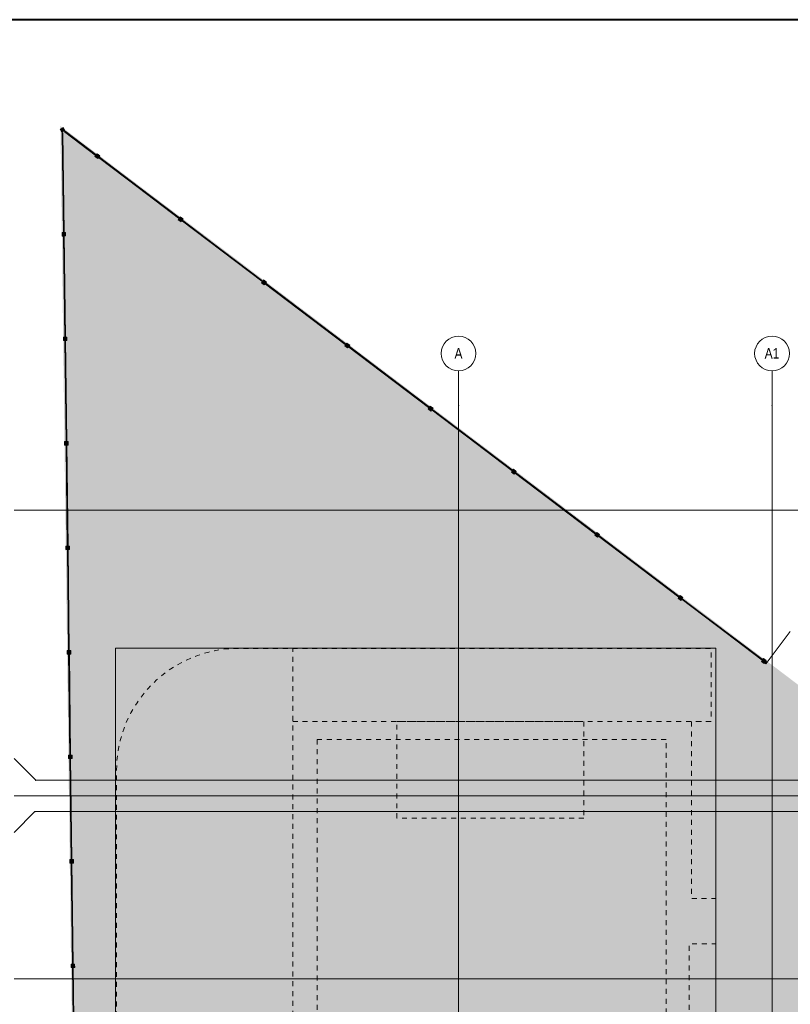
# Model space of a CAD drawing. Header units: millimetres. Extents: x 0 to 1210, y -24 to 589.
# Tile 46 of 49: x 155 to 265, y 448 to 589. Entities that reach past the tile are written whole.
import ezdxf
from ezdxf.xclip import XClip

# ---------------------------------------------------------------- set-up
doc = ezdxf.new("R2010")
doc.units = ezdxf.units.MM
doc.header["$MEASUREMENT"] = 0
doc.header["$XCLIPFRAME"] = 0
doc.linetypes.add('Wipeout_Contour', pattern=[1000, 0, -1000])
doc.linetypes.add('короткая штриховая', pattern=[2.822222, 1.411111, -1.411111])
for name, color, linetype in [('Интерьер - Мебель', 7, 'Continuous'), ('Местность - Бассейны', 7, 'Continuous'), ('Местность - Забор', 7, 'Continuous'), ('Элемент Модели - Зона', 7, 'Continuous'), ('Элемент модели - Зоны уличных помещений', 7, 'Continuous'), ('Элемент Модели - Оси', 7, 'Continuous')]:
    doc.layers.add(name, color=color, linetype=linetype)
doc.styles.add('СГЕНЕРИР_СТИЛЬ_1', font='txt')
picture_1 = doc.add_image_def('image1.png', size_in_pixel=(1419, 994))

# ---------------------------------------------------------------- blocks, each defined once
blk = doc.blocks.new('Чертеж_2_2', base_point=(217.7, 72.6))
at = {"layer": 'Элемент модели - Зоны уличных помещений', "linetype": 'Continuous', "lineweight": 0, "true_color": 0x9bcf78}
blk.add_hatch(color=73, dxfattribs=at).paths.add_polyline_path([(309.36, 461.05), (160.56, 573.73), (164.98, 222.85), (195.05, 222.85, -0.405968), (170.62, 247.24), (170.62, 432.85), (249.62, 432.85), (249.62, 374.74), (259.62, 374.74), (259.62, 327.6), (259.62, 247.35, -0.414214), (235.12, 222.85), (367.43, 222.85), (367.43, 261.73), (397.43, 261.73), (397.43, 285.3), (308.73, 285.3), (308.73, 461.05)])
at = {"layer": 'Интерьер - Мебель', "color": 7, "linetype": 'короткая штриховая', "lineweight": 15, "ltscale": 0.5}
for p, q in [((193.91, 439), (193.91, 498.77)), ((193.91, 488.26), (253.95, 488.26)), ((208.86, 488.26), (235.69, 488.26)), ((208.86, 474.41), (208.86, 488.26)), ((235.69, 488.26), (235.69, 474.41)), ((247.48, 485.7), (197.41, 485.7)), ((197.41, 485.7), (197.41, 442.13)), ((247.48, 442.13), (247.48, 485.7)), ((235.69, 474.41), (208.86, 474.41))]:
    blk.add_line(p, q, dxfattribs=at)
at = {"layer": 'Интерьер - Мебель', "color": 7, "linetype": 'короткая штриховая', "lineweight": 15, "ltscale": 0.5, "flags": 128}
blk.add_lwpolyline([(168.61, 438.92), (168.61, 481.27, -0.414214), (186.11, 498.77), (253.95, 498.77), (253.95, 488.26), (251.15, 488.26), (251.15, 462.89), (254.65, 462.89), (254.65, 456.39), (250.81, 456.39), (250.81, 439)], format="xyb", close=True, dxfattribs=at)
at = {"layer": 'Элемент Модели - Оси', "color": 7, "linetype": 'Continuous', "lineweight": 15, "ltscale": 0.5}
for p, q in [((217.7, 533.6), (217.7, 538.6)), ((262.7, 533.6), (262.7, 538.6)), ((217.7, 533.6), (217.7, 137.36)), ((262.7, 533.6), (262.7, 137.36)), ((153.9, 518.6), (407.64, 518.6)), ((157.02, 479.85), (153.9, 482.97)), ((157.02, 479.85), (407.64, 479.85)), ((153.9, 477.6), (407.64, 477.6)), ((156.89, 475.35), (153.9, 472.37)), ((156.89, 475.35), (407.64, 475.35)), ((153.9, 451.35), (407.64, 451.35))]:
    blk.add_line(p, q, dxfattribs=at)
for centre in [(217.7, 541.1), (262.7, 541.1)]:
    blk.add_circle(centre, 2.5, dxfattribs=at)
for p in [(217.7, 533.6), (217.7, 533.6), (262.7, 533.6), (262.7, 533.6), (157.02, 479.85), (156.89, 475.35)]:
    blk.add_point(p, dxfattribs=at)
at = {"layer": 'Элемент Модели - Оси', "color": 7, "linetype": 'Continuous', "lineweight": 15, "char_height": 1.5, "attachment_point": 4, "style": 'СГЕНЕРИР_СТИЛЬ_1'}
for s, insert in [('\\A1;{\\pql;\\pt0;\\fArial Narrow|b0|i0|c204|p34;A}', (217.12, 541.11)), ('\\A1;{\\pql;\\pt0;\\fArial Narrow|b0|i0|c204|p34;А1}', (261.64, 541.12))]:
    blk.add_mtext(s, dxfattribs=dict(at, insert=insert))
at = {"layer": 'Местность - Бассейны', "color": 7, "lineweight": 15}
image = blk.add_image(picture_1, insert=(168.45, 438.42), size_in_units=(86.19, 60.37), dxfattribs=at)
image.set_boundary_path([(-0.5, -0.5), (1418.5, 993.5)])
at = {"color": 254, "linetype": 'Wipeout_Contour', "lineweight": 0, "ltscale": 4674.582538}
blk.add_wipeout([(160.8, 572.78), (160.98, 558.45), (161.01, 558.45), (161.01, 558.3), (161.06, 558.3), (161.06, 558.45), (161.08, 558.45), (160.9, 572.78)], dxfattribs=at).dxf.layer = 'Местность - Забор'
at = {"color": 254, "linetype": 'Wipeout_Contour', "lineweight": 0, "ltscale": 6754.597617}
blk.add_wipeout([(249.62, 505.93), (249.74, 505.84), (249.73, 505.82), (261.29, 497.07), (261.3, 497.09), (261.42, 497), (261.45, 497.04), (261.33, 497.13), (261.35, 497.15), (249.79, 505.9), (249.77, 505.88), (249.65, 505.97)], dxfattribs=at).dxf.layer = 'Местность - Забор'
at = {"layer": 'Местность - Забор', "linetype": 'Continuous', "lineweight": 0, "true_color": 0x000000}
for points in [[(261.61, 496.92), (261.73, 496.83), (261.87, 497.01), (261.47, 497.31), (261.33, 497.13), (261.45, 497.04), (261.42, 497), (261.3, 497.09), (261.17, 496.91), (261.56, 496.61), (261.7, 496.79), (261.58, 496.88)], [(261.64, 496.71), (261.82, 496.57), (261.99, 496.79), (261.81, 496.93)]]:
    blk.add_hatch(color=18, dxfattribs=at).paths.add_polyline_path(points)
at = {"layer": 'Местность - Забор', "color": 7, "linetype": 'Continuous', "lineweight": 15, "ltscale": 0.5}
for p, q in [((261.3, 497.09), (261.17, 496.91)), ((261.17, 496.91), (261.56, 496.61)), ((261.3, 497.09), (261.42, 497)), ((261.47, 497.31), (261.33, 497.13)), ((261.33, 497.13), (261.45, 497.04)), ((261.45, 497.04), (261.42, 497)), ((261.47, 497.31), (261.87, 497.01)), ((261.7, 496.79), (261.56, 496.61)), ((261.61, 496.92), (261.58, 496.88)), ((261.58, 496.88), (261.7, 496.79)), ((261.61, 496.92), (261.73, 496.83)), ((261.87, 497.01), (261.73, 496.83))]:
    blk.add_line(p, q, dxfattribs=at)
at = {"layer": 'Местность - Забор', "color": 7, "linetype": 'Continuous', "lineweight": 15, "ltscale": 0.5, "flags": 128}
blk.add_lwpolyline([(261.64, 496.71), (261.82, 496.57), (261.99, 496.79), (261.81, 496.93)], close=True, dxfattribs=at)
at = {"layer": 'Элемент Модели - Зона', "color": 7, "linetype": 'Continuous', "lineweight": 15, "ltscale": 0.5}
blk.add_line((261.99, 496.79), (265.32, 501.2), dxfattribs=at)
at = {"color": 254, "linetype": 'Wipeout_Contour', "lineweight": 0, "ltscale": 6885.53111}
blk.add_wipeout([(160.99, 557.95), (161.17, 543.45), (161.19, 543.45), (161.19, 543.3), (161.24, 543.3), (161.24, 543.45), (161.27, 543.45), (161.09, 557.95), (161.06, 557.95), (161.06, 558.1), (161.01, 558.1), (161.01, 557.95)], dxfattribs=at).dxf.layer = 'Местность - Забор'
at = {"color": 254, "linetype": 'Wipeout_Contour', "lineweight": 0, "ltscale": 6788.581339}
blk.add_wipeout([(237.7, 515.03), (237.67, 514.99), (237.79, 514.9), (237.77, 514.88), (249.33, 506.13), (249.34, 506.15), (249.46, 506.05), (249.49, 506.09), (249.37, 506.19), (249.39, 506.2), (237.83, 514.96), (237.82, 514.94)], dxfattribs=at).dxf.layer = 'Местность - Забор'
at = {"layer": 'Местность - Забор', "linetype": 'Continuous', "lineweight": 0, "true_color": 0x000000}
for points in [[(161.01, 558.1), (161.06, 558.1), (161.06, 557.95), (161.29, 557.96), (161.28, 558.46), (161.06, 558.45), (161.06, 558.3), (161.01, 558.3), (161.01, 558.45), (160.78, 558.45), (160.79, 557.95), (161.01, 557.95)], [(249.49, 506.09), (249.46, 506.05), (249.34, 506.15), (249.21, 505.97), (249.61, 505.66), (249.74, 505.84), (249.62, 505.93), (249.65, 505.97), (249.77, 505.88), (249.91, 506.06), (249.51, 506.36), (249.37, 506.19)], [(261.41, 496.98), (261.47, 497.06), (249.67, 505.99), (249.61, 505.91)]]:
    blk.add_hatch(color=18, dxfattribs=at).paths.add_polyline_path(points)
at = {"layer": 'Местность - Забор', "color": 7, "linetype": 'Continuous', "lineweight": 15, "ltscale": 0.5}
for p, q in [((160.78, 558.45), (160.79, 557.95)), ((161.01, 558.45), (160.78, 558.45)), ((161.01, 558.45), (161.01, 558.3)), ((161.06, 558.3), (161.01, 558.3)), ((161.28, 558.46), (161.06, 558.45)), ((161.06, 558.45), (161.06, 558.3)), ((161.28, 558.46), (161.29, 557.96)), ((161.01, 557.95), (160.79, 557.95)), ((161.01, 558.1), (161.01, 557.95)), ((161.06, 558.1), (161.01, 558.1)), ((161.06, 558.1), (161.06, 557.95)), ((161.29, 557.96), (161.06, 557.95)), ((249.34, 506.15), (249.21, 505.97)), ((249.21, 505.97), (249.61, 505.66)), ((249.34, 506.15), (249.46, 506.05)), ((249.51, 506.36), (249.37, 506.19)), ((249.37, 506.19), (249.49, 506.09)), ((249.49, 506.09), (249.46, 506.05)), ((249.51, 506.36), (249.91, 506.06)), ((249.65, 505.97), (249.62, 505.93)), ((249.62, 505.93), (249.74, 505.84)), ((249.65, 505.97), (249.77, 505.88)), ((249.91, 506.06), (249.77, 505.88)), ((249.74, 505.84), (249.61, 505.66))]:
    blk.add_line(p, q, dxfattribs=at)
at = {"layer": 'Местность - Забор', "color": 7, "linetype": 'Continuous', "lineweight": 15, "ltscale": 0.5, "flags": 128}
blk.add_lwpolyline([(261.41, 496.98), (261.47, 497.06), (249.67, 505.99), (249.61, 505.91)], close=True, dxfattribs=at)
for points in [[(261.35, 497.15), (249.79, 505.9)], [(261.29, 497.07), (249.73, 505.82)]]:
    blk.add_lwpolyline(points, dxfattribs=at)
at = {"color": 254, "linetype": 'Wipeout_Contour', "lineweight": 0, "ltscale": 6713.629847}
blk.add_wipeout([(161.2, 542.95), (161.17, 542.95), (161.36, 528.45), (161.38, 528.45), (161.38, 528.3), (161.43, 528.31), (161.43, 528.46), (161.46, 528.46), (161.27, 542.95), (161.25, 542.95), (161.25, 543.1), (161.2, 543.1)], dxfattribs=at).dxf.layer = 'Местность - Забор'
at = {"color": 254, "linetype": 'Wipeout_Contour', "lineweight": 0, "ltscale": 6827.142598}
blk.add_wipeout([(225.74, 524.09), (225.71, 524.05), (225.83, 523.96), (225.81, 523.94), (237.37, 515.18), (237.39, 515.2), (237.51, 515.11), (237.54, 515.15), (237.42, 515.24), (237.43, 515.26), (225.87, 524.02), (225.86, 524)], dxfattribs=at).dxf.layer = 'Местность - Забор'
at = {"layer": 'Местность - Забор', "linetype": 'Continuous', "lineweight": 0, "true_color": 0x000000}
for points in [[(161.08, 558.1), (160.98, 558.1), (161.17, 543.3), (161.27, 543.3)], [(161.2, 543.1), (161.25, 543.1), (161.25, 542.95), (161.47, 542.96), (161.47, 543.46), (161.24, 543.45), (161.24, 543.3), (161.19, 543.3), (161.19, 543.45), (160.97, 543.45), (160.97, 542.95), (161.2, 542.95)], [(237.54, 515.15), (237.51, 515.11), (237.39, 515.2), (237.25, 515.02), (237.65, 514.72), (237.79, 514.9), (237.67, 514.99), (237.7, 515.03), (237.82, 514.94), (237.95, 515.12), (237.55, 515.42), (237.42, 515.24)], [(249.45, 506.03), (249.51, 506.11), (237.71, 515.05), (237.65, 514.97)]]:
    blk.add_hatch(color=18, dxfattribs=at).paths.add_polyline_path(points)
at = {"layer": 'Местность - Забор', "color": 7, "linetype": 'Continuous', "lineweight": 15, "ltscale": 0.5}
for p, q in [((160.97, 543.45), (160.97, 542.95)), ((161.19, 543.45), (160.97, 543.45)), ((161.2, 542.95), (160.97, 542.95)), ((161.19, 543.45), (161.19, 543.3)), ((161.24, 543.3), (161.19, 543.3)), ((161.2, 543.1), (161.2, 542.95)), ((161.25, 543.1), (161.2, 543.1)), ((161.47, 543.46), (161.24, 543.45)), ((161.24, 543.45), (161.24, 543.3)), ((161.25, 543.1), (161.25, 542.95)), ((161.47, 542.96), (161.25, 542.95)), ((161.47, 543.46), (161.47, 542.96)), ((237.39, 515.2), (237.25, 515.02)), ((237.25, 515.02), (237.65, 514.72)), ((237.39, 515.2), (237.51, 515.11)), ((237.55, 515.42), (237.42, 515.24)), ((237.42, 515.24), (237.54, 515.15)), ((237.54, 515.15), (237.51, 515.11)), ((237.55, 515.42), (237.95, 515.12)), ((237.79, 514.9), (237.65, 514.72)), ((237.7, 515.03), (237.67, 514.99)), ((237.67, 514.99), (237.79, 514.9)), ((237.7, 515.03), (237.82, 514.94)), ((237.95, 515.12), (237.82, 514.94))]:
    blk.add_line(p, q, dxfattribs=at)
at = {"layer": 'Местность - Забор', "color": 7, "linetype": 'Continuous', "lineweight": 15, "ltscale": 0.5, "flags": 128}
for points in [[(161.08, 558.1), (160.98, 558.1), (161.17, 543.3), (161.27, 543.3)], [(249.45, 506.03), (249.51, 506.11), (237.71, 515.05), (237.65, 514.97)]]:
    blk.add_lwpolyline(points, close=True, dxfattribs=at)
for points in [[(160.99, 557.95), (161.17, 543.45)], [(161.09, 557.95), (161.27, 543.45)], [(249.33, 506.13), (237.77, 514.88)], [(249.39, 506.2), (237.83, 514.96)]]:
    blk.add_lwpolyline(points, dxfattribs=at)
at = {"color": 254, "linetype": 'Wipeout_Contour', "lineweight": 0, "ltscale": 6870.2044}
blk.add_wipeout([(213.78, 533.14), (213.75, 533.1), (213.87, 533.01), (213.85, 532.99), (225.41, 524.24), (225.43, 524.26), (225.55, 524.17), (225.58, 524.21), (225.46, 524.3), (225.47, 524.32), (213.92, 533.07), (213.9, 533.05)], dxfattribs=at).dxf.layer = 'Местность - Забор'
at = {"color": 254, "linetype": 'Wipeout_Contour', "lineweight": 0, "ltscale": 6542.164432}
blk.add_wipeout([(161.39, 527.95), (161.36, 527.95), (161.54, 513.46), (161.57, 513.46), (161.57, 513.31), (161.62, 513.31), (161.62, 513.46), (161.64, 513.46), (161.46, 527.96), (161.44, 527.96), (161.43, 528.11), (161.38, 528.1)], dxfattribs=at).dxf.layer = 'Местность - Забор'
at = {"layer": 'Местность - Забор', "linetype": 'Continuous', "lineweight": 0, "true_color": 0x000000}
for points in [[(161.27, 543.1), (161.17, 543.1), (161.36, 528.3), (161.46, 528.31)], [(161.38, 528.1), (161.43, 528.11), (161.44, 527.96), (161.66, 527.96), (161.66, 528.46), (161.43, 528.46), (161.43, 528.31), (161.38, 528.3), (161.38, 528.45), (161.16, 528.45), (161.16, 527.95), (161.39, 527.95)], [(225.58, 524.21), (225.55, 524.17), (225.43, 524.26), (225.29, 524.08), (225.69, 523.78), (225.83, 523.96), (225.71, 524.05), (225.74, 524.09), (225.86, 524), (225.99, 524.17), (225.6, 524.48), (225.46, 524.3)], [(237.49, 515.09), (237.55, 515.17), (225.75, 524.11), (225.69, 524.03)]]:
    blk.add_hatch(color=18, dxfattribs=at).paths.add_polyline_path(points)
at = {"layer": 'Местность - Забор', "color": 7, "linetype": 'Continuous', "lineweight": 15, "ltscale": 0.5}
for p, q in [((161.16, 528.45), (161.16, 527.95)), ((161.38, 528.45), (161.16, 528.45)), ((161.39, 527.95), (161.16, 527.95)), ((161.38, 528.45), (161.38, 528.3)), ((161.43, 528.31), (161.38, 528.3)), ((161.43, 528.11), (161.38, 528.1)), ((161.38, 528.1), (161.39, 527.95)), ((161.43, 528.46), (161.43, 528.31)), ((161.66, 528.46), (161.43, 528.46)), ((161.43, 528.11), (161.44, 527.96)), ((161.66, 527.96), (161.44, 527.96)), ((161.66, 528.46), (161.66, 527.96)), ((225.6, 524.48), (225.46, 524.3)), ((225.46, 524.3), (225.58, 524.21)), ((225.6, 524.48), (225.99, 524.17)), ((225.43, 524.26), (225.29, 524.08)), ((225.29, 524.08), (225.69, 523.78)), ((225.43, 524.26), (225.55, 524.17)), ((225.58, 524.21), (225.55, 524.17)), ((225.83, 523.96), (225.69, 523.78)), ((225.74, 524.09), (225.71, 524.05)), ((225.71, 524.05), (225.83, 523.96)), ((225.74, 524.09), (225.86, 524)), ((225.99, 524.17), (225.86, 524))]:
    blk.add_line(p, q, dxfattribs=at)
at = {"layer": 'Местность - Забор', "color": 7, "linetype": 'Continuous', "lineweight": 15, "ltscale": 0.5, "flags": 128}
for points in [[(161.27, 543.1), (161.17, 543.1), (161.36, 528.3), (161.46, 528.31)], [(237.49, 515.09), (237.55, 515.17), (225.75, 524.11), (225.69, 524.03)]]:
    blk.add_lwpolyline(points, close=True, dxfattribs=at)
for points in [[(161.17, 542.95), (161.36, 528.45)], [(161.27, 542.95), (161.46, 528.46)], [(237.37, 515.18), (225.81, 523.94)], [(237.43, 515.26), (225.87, 524.02)]]:
    blk.add_lwpolyline(points, dxfattribs=at)
at = {"color": 254, "linetype": 'Wipeout_Contour', "lineweight": 0, "ltscale": 6917.682752}
blk.add_wipeout([(201.79, 542.16), (201.91, 542.07), (201.9, 542.05), (213.46, 533.29), (213.47, 533.31), (213.59, 533.22), (213.62, 533.26), (213.5, 533.35), (213.52, 533.37), (201.96, 542.13), (201.94, 542.11), (201.82, 542.2)], dxfattribs=at).dxf.layer = 'Местность - Забор'
at = {"color": 254, "linetype": 'Wipeout_Contour', "lineweight": 0, "ltscale": 6371.170082}
blk.add_wipeout([(161.55, 512.96), (161.73, 498.46), (161.76, 498.46), (161.76, 498.31), (161.81, 498.31), (161.81, 498.46), (161.83, 498.46), (161.65, 512.96), (161.62, 512.96), (161.62, 513.11), (161.57, 513.11), (161.57, 512.96)], dxfattribs=at).dxf.layer = 'Местность - Забор'
at = {"layer": 'Местность - Забор', "linetype": 'Continuous', "lineweight": 0, "true_color": 0x000000}
for points in [[(213.62, 533.26), (213.59, 533.22), (213.47, 533.31), (213.34, 533.13), (213.73, 532.83), (213.87, 533.01), (213.75, 533.1), (213.78, 533.14), (213.9, 533.05), (214.04, 533.23), (213.64, 533.53), (213.5, 533.35)], [(225.53, 524.15), (225.59, 524.23), (213.8, 533.16), (213.74, 533.08)], [(161.46, 528.11), (161.36, 528.1), (161.54, 513.31), (161.64, 513.31)], [(161.57, 513.11), (161.62, 513.11), (161.62, 512.96), (161.85, 512.96), (161.84, 513.46), (161.62, 513.46), (161.62, 513.31), (161.57, 513.31), (161.57, 513.46), (161.34, 513.45), (161.35, 512.95), (161.57, 512.96)]]:
    blk.add_hatch(color=18, dxfattribs=at).paths.add_polyline_path(points)
at = {"layer": 'Местность - Забор', "color": 7, "linetype": 'Continuous', "lineweight": 15, "ltscale": 0.5}
for p, q in [((213.47, 533.31), (213.34, 533.13)), ((213.34, 533.13), (213.73, 532.83)), ((213.47, 533.31), (213.59, 533.22)), ((213.64, 533.53), (213.5, 533.35)), ((213.5, 533.35), (213.62, 533.26)), ((213.62, 533.26), (213.59, 533.22)), ((213.64, 533.53), (214.04, 533.23)), ((213.87, 533.01), (213.73, 532.83)), ((213.78, 533.14), (213.75, 533.1)), ((213.75, 533.1), (213.87, 533.01)), ((213.78, 533.14), (213.9, 533.05)), ((214.04, 533.23), (213.9, 533.05)), ((161.57, 513.46), (161.34, 513.45)), ((161.34, 513.45), (161.35, 512.95)), ((161.57, 512.96), (161.35, 512.95)), ((161.57, 513.46), (161.57, 513.31)), ((161.62, 513.31), (161.57, 513.31)), ((161.57, 513.11), (161.57, 512.96)), ((161.62, 513.11), (161.57, 513.11)), ((161.62, 513.46), (161.62, 513.31)), ((161.84, 513.46), (161.62, 513.46)), ((161.62, 513.11), (161.62, 512.96)), ((161.85, 512.96), (161.62, 512.96)), ((161.84, 513.46), (161.85, 512.96))]:
    blk.add_line(p, q, dxfattribs=at)
at = {"layer": 'Местность - Забор', "color": 7, "linetype": 'Continuous', "lineweight": 15, "ltscale": 0.5, "flags": 128}
for points in [[(225.53, 524.15), (225.59, 524.23), (213.8, 533.16), (213.74, 533.08)], [(161.46, 528.11), (161.36, 528.1), (161.54, 513.31), (161.64, 513.31)]]:
    blk.add_lwpolyline(points, close=True, dxfattribs=at)
for points in [[(225.41, 524.24), (213.85, 532.99)], [(225.47, 524.32), (213.92, 533.07)], [(161.36, 527.95), (161.54, 513.46)], [(161.46, 527.96), (161.64, 513.46)]]:
    blk.add_lwpolyline(points, dxfattribs=at)
at = {"color": 254, "linetype": 'Wipeout_Contour', "lineweight": 0, "ltscale": 6969.487445}
blk.add_wipeout([(189.87, 551.25), (189.84, 551.21), (189.95, 551.12), (189.94, 551.1), (201.5, 542.35), (201.51, 542.37), (201.63, 542.28), (201.66, 542.32), (201.54, 542.41), (201.56, 542.43), (190, 551.18), (189.98, 551.16)], dxfattribs=at).dxf.layer = 'Местность - Забор'
at = {"color": 254, "linetype": 'Wipeout_Contour', "lineweight": 0, "ltscale": 6200.685791}
blk.add_wipeout([(161.74, 497.96), (161.92, 483.46), (161.94, 483.46), (161.94, 483.31), (161.99, 483.31), (161.99, 483.46), (162.02, 483.46), (161.84, 497.96), (161.81, 497.96), (161.81, 498.11), (161.76, 498.11), (161.76, 497.96)], dxfattribs=at).dxf.layer = 'Местность - Забор'
at = {"layer": 'Местность - Забор', "linetype": 'Continuous', "lineweight": 0, "true_color": 0x000000}
for points in [[(201.66, 542.32), (201.63, 542.28), (201.51, 542.37), (201.38, 542.19), (201.78, 541.89), (201.91, 542.07), (201.79, 542.16), (201.82, 542.2), (201.94, 542.11), (202.08, 542.29), (201.68, 542.59), (201.54, 542.41)], [(213.58, 533.2), (213.64, 533.28), (201.84, 542.22), (201.78, 542.14)], [(161.65, 513.11), (161.55, 513.11), (161.73, 498.31), (161.83, 498.31)], [(161.76, 498.11), (161.81, 498.11), (161.81, 497.96), (162.04, 497.96), (162.03, 498.46), (161.81, 498.46), (161.81, 498.31), (161.76, 498.31), (161.76, 498.46), (161.53, 498.45), (161.54, 497.95), (161.76, 497.96)]]:
    blk.add_hatch(color=18, dxfattribs=at).paths.add_polyline_path(points)
at = {"layer": 'Местность - Забор', "color": 7, "linetype": 'Continuous', "lineweight": 15, "ltscale": 0.5}
for p, q in [((201.51, 542.37), (201.38, 542.19)), ((201.38, 542.19), (201.78, 541.89)), ((201.51, 542.37), (201.63, 542.28)), ((201.68, 542.59), (201.54, 542.41)), ((201.54, 542.41), (201.66, 542.32)), ((201.66, 542.32), (201.63, 542.28)), ((201.68, 542.59), (202.08, 542.29)), ((201.91, 542.07), (201.78, 541.89)), ((201.82, 542.2), (201.79, 542.16)), ((201.79, 542.16), (201.91, 542.07)), ((201.82, 542.2), (201.94, 542.11)), ((202.08, 542.29), (201.94, 542.11)), ((161.76, 498.46), (161.53, 498.45)), ((161.53, 498.45), (161.54, 497.95)), ((161.76, 497.96), (161.54, 497.95)), ((161.76, 498.46), (161.76, 498.31)), ((161.81, 498.31), (161.76, 498.31)), ((161.76, 498.11), (161.76, 497.96)), ((161.81, 498.11), (161.76, 498.11)), ((161.81, 498.46), (161.81, 498.31)), ((162.03, 498.46), (161.81, 498.46)), ((161.81, 498.11), (161.81, 497.96)), ((162.04, 497.96), (161.81, 497.96)), ((162.03, 498.46), (162.04, 497.96))]:
    blk.add_line(p, q, dxfattribs=at)
at = {"layer": 'Местность - Забор', "color": 7, "linetype": 'Continuous', "lineweight": 15, "ltscale": 0.5, "flags": 128}
for points in [[(213.58, 533.2), (213.64, 533.28), (201.84, 542.22), (201.78, 542.14)], [(161.65, 513.11), (161.55, 513.11), (161.73, 498.31), (161.83, 498.31)]]:
    blk.add_lwpolyline(points, close=True, dxfattribs=at)
for points in [[(213.46, 533.29), (201.9, 542.05)], [(213.52, 533.37), (201.96, 542.13)], [(161.55, 512.96), (161.73, 498.46)], [(161.65, 512.96), (161.83, 498.46)]]:
    blk.add_lwpolyline(points, dxfattribs=at)
at = {"color": 254, "linetype": 'Wipeout_Contour', "lineweight": 0, "ltscale": 7025.522825}
blk.add_wipeout([(177.91, 560.31), (177.88, 560.27), (178, 560.18), (177.98, 560.16), (189.54, 551.41), (189.56, 551.43), (189.68, 551.34), (189.71, 551.38), (189.59, 551.47), (189.6, 551.49), (178.04, 560.24), (178.03, 560.22)], dxfattribs=at).dxf.layer = 'Местность - Забор'
at = {"color": 254, "linetype": 'Wipeout_Contour', "lineweight": 0, "ltscale": 6030.754845}
blk.add_wipeout([(161.95, 482.96), (161.92, 482.96), (162.11, 468.46), (162.13, 468.46), (162.13, 468.31), (162.18, 468.31), (162.18, 468.46), (162.21, 468.46), (162.02, 482.96), (162, 482.96), (162, 483.11), (161.95, 483.11)], dxfattribs=at).dxf.layer = 'Местность - Забор'
at = {"layer": 'Местность - Забор', "linetype": 'Continuous', "lineweight": 0, "true_color": 0x000000}
for points in [[(189.71, 551.38), (189.68, 551.34), (189.56, 551.43), (189.42, 551.25), (189.82, 550.94), (189.95, 551.12), (189.84, 551.21), (189.87, 551.25), (189.98, 551.16), (190.12, 551.34), (189.72, 551.65), (189.59, 551.47)], [(201.62, 542.26), (201.68, 542.34), (189.88, 551.27), (189.82, 551.19)], [(161.83, 498.11), (161.73, 498.11), (161.92, 483.31), (162.02, 483.31)], [(161.95, 483.11), (162, 483.11), (162, 482.96), (162.22, 482.96), (162.22, 483.46), (161.99, 483.46), (161.99, 483.31), (161.94, 483.31), (161.94, 483.46), (161.72, 483.46), (161.72, 482.96), (161.95, 482.96)]]:
    blk.add_hatch(color=18, dxfattribs=at).paths.add_polyline_path(points)
at = {"layer": 'Местность - Забор', "color": 7, "linetype": 'Continuous', "lineweight": 15, "ltscale": 0.5}
for p, q in [((189.56, 551.43), (189.42, 551.25)), ((189.42, 551.25), (189.82, 550.94)), ((189.56, 551.43), (189.68, 551.34)), ((189.72, 551.65), (189.59, 551.47)), ((189.59, 551.47), (189.71, 551.38)), ((189.71, 551.38), (189.68, 551.34)), ((189.72, 551.65), (190.12, 551.34)), ((189.95, 551.12), (189.82, 550.94)), ((189.87, 551.25), (189.84, 551.21)), ((189.84, 551.21), (189.95, 551.12)), ((189.87, 551.25), (189.98, 551.16)), ((190.12, 551.34), (189.98, 551.16)), ((161.72, 483.46), (161.72, 482.96)), ((161.94, 483.46), (161.72, 483.46)), ((161.94, 483.46), (161.94, 483.31)), ((161.99, 483.31), (161.94, 483.31)), ((161.99, 483.46), (161.99, 483.31)), ((162.22, 483.46), (161.99, 483.46)), ((162.22, 483.46), (162.22, 482.96)), ((161.95, 482.96), (161.72, 482.96)), ((161.95, 483.11), (161.95, 482.96)), ((162, 483.11), (161.95, 483.11)), ((162, 483.11), (162, 482.96)), ((162.22, 482.96), (162, 482.96))]:
    blk.add_line(p, q, dxfattribs=at)
at = {"layer": 'Местность - Забор', "color": 7, "linetype": 'Continuous', "lineweight": 15, "ltscale": 0.5, "flags": 128}
for points in [[(201.62, 542.26), (201.68, 542.34), (189.88, 551.27), (189.82, 551.19)], [(161.83, 498.11), (161.73, 498.11), (161.92, 483.31), (162.02, 483.31)]]:
    blk.add_lwpolyline(points, close=True, dxfattribs=at)
for points in [[(201.56, 542.43), (190, 551.18)], [(201.5, 542.35), (189.94, 551.1)], [(161.74, 497.96), (161.92, 483.46)], [(161.84, 497.96), (162.02, 483.46)]]:
    blk.add_lwpolyline(points, dxfattribs=at)
at = {"color": 254, "linetype": 'Wipeout_Contour', "lineweight": 0, "ltscale": 7085.688574}
blk.add_wipeout([(165.92, 569.33), (166.04, 569.24), (166.02, 569.22), (177.58, 560.46), (177.6, 560.48), (177.72, 560.39), (177.75, 560.43), (177.63, 560.52), (177.64, 560.54), (166.08, 569.3), (166.07, 569.28), (165.95, 569.37)], dxfattribs=at).dxf.layer = 'Местность - Забор'
at = {"color": 254, "linetype": 'Wipeout_Contour', "lineweight": 0, "ltscale": 5861.425404}
blk.add_wipeout([(162.11, 467.96), (162.29, 453.46), (162.32, 453.46), (162.32, 453.31), (162.37, 453.31), (162.37, 453.46), (162.39, 453.46), (162.21, 467.96), (162.19, 467.96), (162.19, 468.11), (162.14, 468.11), (162.14, 467.96)], dxfattribs=at).dxf.layer = 'Местность - Забор'
at = {"layer": 'Местность - Забор', "linetype": 'Continuous', "lineweight": 0, "true_color": 0x000000}
for points in [[(177.75, 560.43), (177.72, 560.39), (177.6, 560.48), (177.46, 560.3), (177.86, 560), (178, 560.18), (177.88, 560.27), (177.91, 560.31), (178.03, 560.22), (178.16, 560.4), (177.76, 560.7), (177.63, 560.52)], [(189.66, 551.32), (189.72, 551.4), (177.92, 560.33), (177.86, 560.25)], [(162.02, 483.11), (161.92, 483.11), (162.11, 468.31), (162.21, 468.31)], [(162.14, 468.11), (162.19, 468.11), (162.19, 467.96), (162.41, 467.96), (162.41, 468.46), (162.18, 468.46), (162.18, 468.31), (162.13, 468.31), (162.13, 468.46), (161.91, 468.46), (161.91, 467.96), (162.14, 467.96)]]:
    blk.add_hatch(color=18, dxfattribs=at).paths.add_polyline_path(points)
at = {"layer": 'Местность - Забор', "color": 7, "linetype": 'Continuous', "lineweight": 15, "ltscale": 0.5}
for p, q in [((177.6, 560.48), (177.46, 560.3)), ((177.46, 560.3), (177.86, 560)), ((177.6, 560.48), (177.72, 560.39)), ((177.76, 560.7), (177.63, 560.52)), ((177.63, 560.52), (177.75, 560.43)), ((177.75, 560.43), (177.72, 560.39)), ((177.76, 560.7), (178.16, 560.4)), ((178, 560.18), (177.86, 560)), ((177.91, 560.31), (177.88, 560.27)), ((177.88, 560.27), (178, 560.18)), ((177.91, 560.31), (178.03, 560.22)), ((178.16, 560.4), (178.03, 560.22)), ((161.91, 468.46), (161.91, 467.96)), ((162.13, 468.46), (161.91, 468.46)), ((162.14, 467.96), (161.91, 467.96)), ((162.13, 468.46), (162.13, 468.31)), ((162.18, 468.31), (162.13, 468.31)), ((162.14, 468.11), (162.14, 467.96)), ((162.19, 468.11), (162.14, 468.11)), ((162.18, 468.46), (162.18, 468.31)), ((162.41, 468.46), (162.18, 468.46)), ((162.19, 468.11), (162.19, 467.96)), ((162.41, 467.96), (162.19, 467.96)), ((162.41, 468.46), (162.41, 467.96))]:
    blk.add_line(p, q, dxfattribs=at)
at = {"layer": 'Местность - Забор', "color": 7, "linetype": 'Continuous', "lineweight": 15, "ltscale": 0.5, "flags": 128}
for points in [[(189.66, 551.32), (189.72, 551.4), (177.92, 560.33), (177.86, 560.25)], [(162.02, 483.11), (161.92, 483.11), (162.11, 468.31), (162.21, 468.31)]]:
    blk.add_lwpolyline(points, close=True, dxfattribs=at)
for points in [[(189.54, 551.41), (177.98, 560.16)], [(189.6, 551.49), (178.04, 560.24)], [(161.92, 482.96), (162.11, 468.46)], [(162.02, 482.96), (162.21, 468.46)]]:
    blk.add_lwpolyline(points, dxfattribs=at)
at = {"color": 254, "linetype": 'Wipeout_Contour', "lineweight": 0, "ltscale": 4746.889255}
blk.add_wipeout([(161.21, 572.99), (161.15, 572.91), (165.63, 569.52), (165.64, 569.54), (165.76, 569.45), (165.79, 569.49), (165.67, 569.58), (165.69, 569.6)], dxfattribs=at).dxf.layer = 'Местность - Забор'
at = {"color": 254, "linetype": 'Wipeout_Contour', "lineweight": 0, "ltscale": 5712.84409}
blk.add_wipeout([(162.3, 452.96), (162.44, 442.05), (162.46, 442.05), (162.46, 441.9), (162.51, 441.9), (162.51, 442.05), (162.54, 442.05), (162.4, 452.96), (162.37, 452.96), (162.37, 453.11), (162.32, 453.11), (162.32, 452.96)], dxfattribs=at).dxf.layer = 'Местность - Забор'
at = {"layer": 'Местность - Забор', "linetype": 'Continuous', "lineweight": 0, "true_color": 0x000000}
for points in [[(160.51, 573.31), (160.74, 572.87), (161.18, 573.09), (160.96, 573.54)], [(160.9, 572.78), (160.8, 572.78), (160.98, 558.3), (161.08, 558.3)], [(165.75, 569.43), (165.81, 569.51), (161.21, 572.99), (161.15, 572.91)], [(165.79, 569.49), (165.76, 569.45), (165.64, 569.54), (165.51, 569.36), (165.9, 569.06), (166.04, 569.24), (165.92, 569.33), (165.95, 569.37), (166.07, 569.28), (166.21, 569.46), (165.81, 569.76), (165.67, 569.58)], [(177.7, 560.37), (177.76, 560.45), (165.97, 569.39), (165.9, 569.31)], [(162.21, 468.11), (162.11, 468.11), (162.3, 453.31), (162.4, 453.31)], [(162.32, 453.11), (162.37, 453.11), (162.37, 452.96), (162.6, 452.96), (162.59, 453.46), (162.37, 453.46), (162.37, 453.31), (162.32, 453.31), (162.32, 453.46), (162.09, 453.46), (162.1, 452.96), (162.32, 452.96)], [(162.4, 453.11), (162.3, 453.11), (162.44, 441.9), (162.54, 441.9)]]:
    blk.add_hatch(color=18, dxfattribs=at).paths.add_polyline_path(points)
at = {"layer": 'Местность - Забор', "color": 7, "linetype": 'Continuous', "lineweight": 15, "ltscale": 0.5}
for p, q in [((160.96, 573.54), (160.51, 573.31)), ((160.51, 573.31), (160.74, 572.87)), ((161.18, 573.09), (160.74, 572.87)), ((160.96, 573.54), (161.18, 573.09)), ((165.64, 569.54), (165.51, 569.36)), ((165.64, 569.54), (165.76, 569.45)), ((165.81, 569.76), (165.67, 569.58)), ((165.67, 569.58), (165.79, 569.49)), ((165.79, 569.49), (165.76, 569.45)), ((165.81, 569.76), (166.21, 569.46)), ((165.51, 569.36), (165.9, 569.06)), ((166.04, 569.24), (165.9, 569.06)), ((165.95, 569.37), (165.92, 569.33)), ((165.92, 569.33), (166.04, 569.24)), ((165.95, 569.37), (166.07, 569.28)), ((166.21, 569.46), (166.07, 569.28)), ((162.09, 453.46), (162.1, 452.96)), ((162.32, 453.46), (162.09, 453.46)), ((162.32, 452.96), (162.1, 452.96)), ((162.32, 453.46), (162.32, 453.31)), ((162.37, 453.31), (162.32, 453.31)), ((162.32, 453.11), (162.32, 452.96)), ((162.37, 453.11), (162.32, 453.11)), ((162.37, 453.46), (162.37, 453.31)), ((162.59, 453.46), (162.37, 453.46)), ((162.37, 453.11), (162.37, 452.96)), ((162.6, 452.96), (162.37, 452.96)), ((162.59, 453.46), (162.6, 452.96))]:
    blk.add_line(p, q, dxfattribs=at)
at = {"layer": 'Местность - Забор', "color": 7, "linetype": 'Continuous', "lineweight": 15, "ltscale": 0.5, "flags": 128}
for points in [[(160.8, 572.78), (160.98, 558.45)], [(160.9, 572.78), (160.8, 572.78)], [(160.9, 572.78), (161.08, 558.45)], [(161.15, 572.91), (161.21, 572.99)], [(165.63, 569.52), (161.15, 572.91)], [(165.69, 569.6), (161.21, 572.99)], [(177.58, 560.46), (166.02, 569.22)], [(177.64, 560.54), (166.08, 569.3)], [(162.11, 467.96), (162.29, 453.46)], [(162.21, 467.96), (162.39, 453.46)], [(162.3, 452.96), (162.44, 442.05)], [(162.4, 452.96), (162.54, 442.05)]]:
    blk.add_lwpolyline(points, dxfattribs=at)
for points in [[(160.9, 572.78), (160.8, 572.78), (160.98, 558.3), (161.08, 558.3)], [(165.75, 569.43), (165.81, 569.51), (161.21, 572.99), (161.15, 572.91)], [(177.7, 560.37), (177.76, 560.45), (165.97, 569.39), (165.9, 569.31)], [(162.21, 468.11), (162.11, 468.11), (162.3, 453.31), (162.4, 453.31)], [(162.4, 453.11), (162.3, 453.11), (162.44, 441.9), (162.54, 441.9)]]:
    blk.add_lwpolyline(points, close=True, dxfattribs=at)

msp = doc.modelspace()

# ---------------------------------------------------------------- linework, layer by layer
at = {"color": 7, "linetype": 'Continuous', "lineweight": 40}
msp.add_line((415, 589), (20, 589), dxfattribs=at)

# ---------------------------------------------------------------- block references
at = {"color": 161, "linetype": 'Continuous', "lineweight": 40, "true_color": 0x83aefe}
ref = msp.add_blockref('Чертеж_2_2', (217.7, 72.6), dxfattribs=at)
XClip(ref).set_block_clipping_path([(24.004460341, 137.3615431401), (407.6441154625, 585.1734188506)])

doc.saveas('drawing.dxf')
